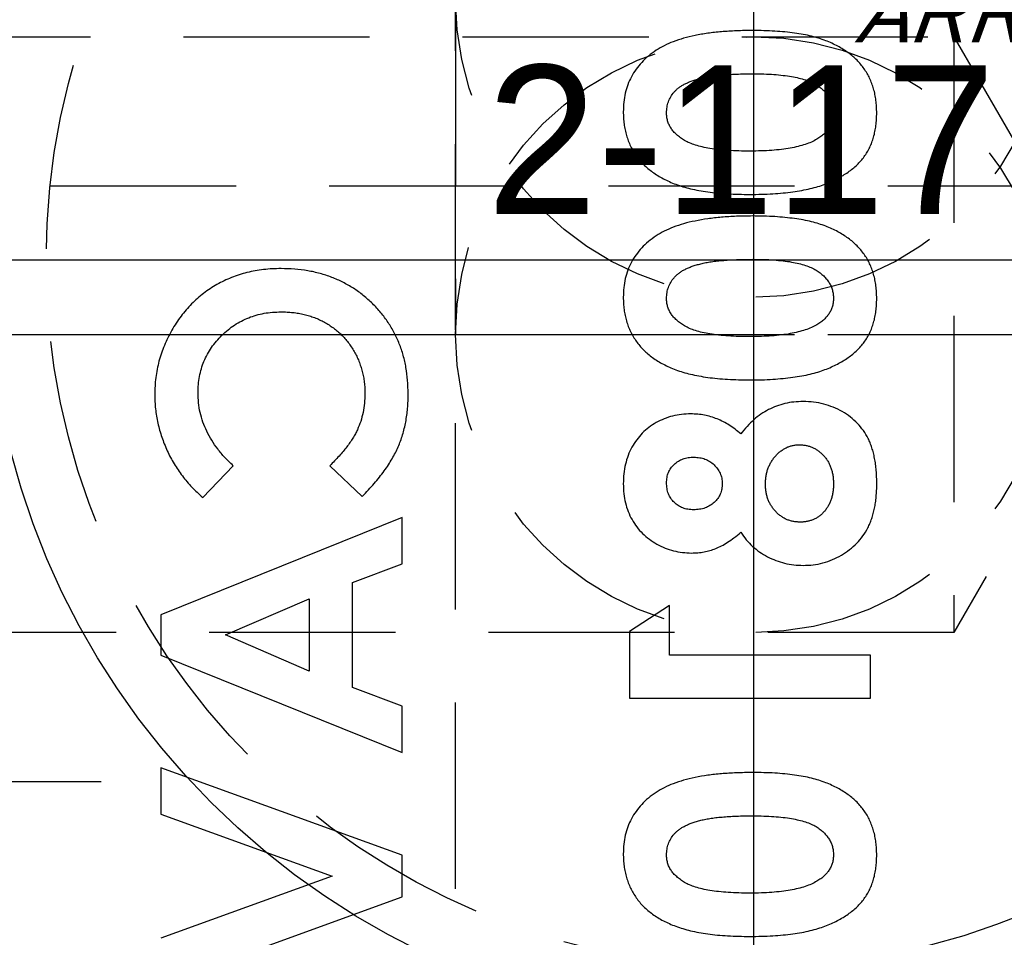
# Model space of a CAD drawing. Extents: x 2651 to 7771, y -1163 to 1075.
# Tile 132 of 256: x 4101 to 4114, y 311 to 323. Entities that reach past the tile are written whole.
import ezdxf

# ---------------------------------------------------------------- set-up
doc = ezdxf.new("R2010")
doc.units = 0
doc.header["$LTSCALE"] = 10
for name, pattern in [('CENTER', [2, 1.25, -0.25, 0.25, -0.25]), ('CNSCEN', [17, 15, -1, 0, -1]), ('CNSHID', [4, 3, -1]), ('HIDDEN', [0.375, 0.25, -0.125])]:
    doc.linetypes.add(name, pattern=pattern)
doc.layers.get('0').update_dxf_attribs({"linetype": 'CONTINUOUS'})
doc.layers.get('Defpoints').update_dxf_attribs({"linetype": 'CONTINUOUS'})
for name, color, linetype in [('1', 7, 'CONTINUOUS'), ('9', 3, 'CONTINUOUS'), ('CEN', 1, 'CENTER'), ('COOL', 150, 'HIDDEN'), ('DIM', 3, 'CONTINUOUS'), ('PIN', 3, 'CONTINUOUS'), ('TEXT', 4, 'CONTINUOUS'), ('WL1-HL', 4, 'CNSHID'), ('WOR1-CL', 1, 'CNSCEN'), ('WOR1-DL', 7, 'CONTINUOUS')]:
    doc.layers.add(name, color=color, linetype=linetype)
doc.styles.add('china', font='txt')
doc.styles.get("Standard").update_dxf_attribs({"font": 'romans.shx'})
doc.dimstyles.new('MM& INCH5', dxfattribs={"dimtxt": 5, "dimasz": 2.5, "dimexe": 1, "dimexo": 0.5, "dimtad": 0, "dimrnd": 1.38778e-17, "dimzin": 9, "dimdsep": 46, "dimtxsty": 'Standard', "dimblk": 'CLOSED', "dimcen": 0, "dimclrd": 3, "dimclre": 3, "dimclrt": 3, "dimazin": 2, "dimtfac": 0.75, "dimtofl": 0, "dimtmove": 0, "dimatfit": 3, "dimfxl": 0, "dimtolj": 1, "dimarcsym": 0})
doc.dimstyles.new('T5', dxfattribs={"dimtxt": 5, "dimasz": 4, "dimexe": 1.5, "dimexo": 1, "dimgap": 1.5, "dimtad": 0, "dimrnd": 1.38778e-17, "dimzin": 9, "dimdsep": 46, "dimtxsty": 'Standard', "dimblk": 'CLOSED', "dimcen": 0, "dimclrd": 3, "dimclre": 3, "dimclrt": 3, "dimazin": 2, "dimtfac": 0.75, "dimtofl": 0, "dimtmove": 0, "dimatfit": 3, "dimfxl": 0, "dimtolj": 1, "dimarcsym": 0})

# ---------------------------------------------------------------- blocks, each defined once
blk = doc.blocks.new('DSD')
at = {"layer": '1', "color": 7, "linetype": 'Continuous'}
for p, q in [((477.228, 547.808), (477.636, 548.234)), ((478.936, 548.234), (479.37, 547.821)), ((479.905, 547.538), (476.666, 546.23)), ((479.905, 546.918), (479.905, 547.538)), ((479.241, 546.666), (479.905, 546.918)), ((479.241, 545.255), (479.241, 546.666)), ((477.535, 545.961), (478.659, 546.446)), ((478.659, 546.446), (478.659, 545.475)), ((483.499, 546.355), (482.959, 546.008)), ((483.499, 545.691), (483.499, 546.355)), ((476.666, 546.23), (476.666, 545.691)), ((478.659, 545.475), (477.535, 545.961)), ((482.959, 546.008), (482.959, 545.11)), ((476.666, 545.691), (479.905, 544.383)), ((486.198, 545.691), (483.499, 545.691)), ((486.198, 545.11), (486.198, 545.691)), ((479.905, 545.004), (479.241, 545.255)), ((479.905, 544.383), (479.905, 545.004)), ((482.959, 545.11), (486.198, 545.11)), ((476.666, 544.175), (476.666, 543.554)), ((479.905, 543.003), (476.666, 544.175)), ((476.666, 543.554), (478.967, 542.722)), ((479.905, 542.443), (479.905, 543.003)), ((478.967, 542.722), (476.666, 541.888)), ((476.666, 541.269), (479.905, 542.443))]:
    blk.add_line(p, q, dxfattribs=at)
for points, knots in [([(484.61, 554.078), (484.539, 554.077), (484.4, 554.076), (484.2, 554.062), (484.015, 554.043), (483.845, 554.013), (483.69, 553.977), (483.552, 553.931), (483.427, 553.878), (483.353, 553.833), (483.317, 553.812)], [0, 0, 0, 0, 0.161071, 0.310789, 0.449904, 0.578376, 0.696617, 0.805987, 0.906562, 1, 1, 1, 1]), ([(486.281, 552.97), (486.28, 552.999), (486.279, 553.056), (486.272, 553.139), (486.258, 553.219), (486.24, 553.295), (486.216, 553.368), (486.187, 553.437), (486.152, 553.503), (486.112, 553.565), (486.067, 553.624), (486.016, 553.679), (485.96, 553.732), (485.897, 553.78), (485.83, 553.826), (485.757, 553.868), (485.679, 553.907), (485.594, 553.943), (485.502, 553.975), (485.402, 554.003), (485.292, 554.026), (485.173, 554.044), (485.046, 554.059), (484.909, 554.07), (484.763, 554.077), (484.662, 554.077), (484.61, 554.078)], [0, 0, 0, 0, 0.038217, 0.074867, 0.110158, 0.144454, 0.17808, 0.211171, 0.243687, 0.275872, 0.308376, 0.341263, 0.37515, 0.409655, 0.445157, 0.482073, 0.520576, 0.560554, 0.603108, 0.648689, 0.697948, 0.750768, 0.807309, 0.867656, 0.931861, 1, 1, 1, 1]), ([(483.317, 553.812), (483.282, 553.787), (483.213, 553.737), (483.123, 553.651), (483.047, 553.559), (482.984, 553.458), (482.935, 553.351), (482.901, 553.236), (482.881, 553.114), (482.878, 553.03), (482.876, 552.987)], [0, 0, 0, 0, 0.132314, 0.2587, 0.380912, 0.500535, 0.620923, 0.742376, 0.868281, 1, 1, 1, 1]), ([(483.458, 552.973), (483.459, 552.998), (483.461, 553.048), (483.481, 553.121), (483.512, 553.189), (483.55, 553.241), (483.585, 553.28), (483.618, 553.307), (483.654, 553.333), (483.695, 553.356), (483.741, 553.378), (483.79, 553.399), (483.845, 553.417), (483.904, 553.434), (483.969, 553.449), (484.041, 553.461), (484.12, 553.473), (484.205, 553.481), (484.298, 553.488), (484.398, 553.493), (484.505, 553.495), (484.579, 553.496), (484.617, 553.496)], [0, 0, 0, 0, 0.053834, 0.105543, 0.158054, 0.211987, 0.240207, 0.269794, 0.301343, 0.334608, 0.370284, 0.408089, 0.448681, 0.492069, 0.538664, 0.590371, 0.646388, 0.707195, 0.772947, 0.843643, 0.919308, 1, 1, 1, 1]), ([(484.617, 553.496), (484.666, 553.496), (484.761, 553.495), (484.897, 553.489), (485.021, 553.477), (485.133, 553.462), (485.233, 553.441), (485.322, 553.417), (485.399, 553.387), (485.465, 553.353), (485.52, 553.315), (485.568, 553.274), (485.609, 553.231), (485.642, 553.185), (485.668, 553.136), (485.686, 553.084), (485.697, 553.029), (485.699, 552.992), (485.7, 552.973)], [0, 0, 0, 0, 0.110734, 0.212341, 0.305502, 0.389835, 0.46669, 0.535262, 0.596763, 0.651066, 0.701036, 0.74786, 0.791833, 0.834284, 0.875334, 0.916035, 0.957652, 1, 1, 1, 1]), ([(482.876, 552.987), (482.877, 552.959), (482.878, 552.904), (482.886, 552.822), (482.9, 552.744), (482.919, 552.668), (482.943, 552.595), (482.973, 552.525), (483.009, 552.459), (483.05, 552.395), (483.096, 552.335), (483.149, 552.278), (483.207, 552.224), (483.271, 552.175), (483.341, 552.129), (483.416, 552.086), (483.497, 552.047), (483.584, 552.011), (483.679, 551.979), (483.782, 551.952), (483.893, 551.929), (484.014, 551.91), (484.143, 551.895), (484.281, 551.885), (484.428, 551.878), (484.528, 551.877), (484.58, 551.877)], [0, 0, 0, 0, 0.036635, 0.072034, 0.106626, 0.140306, 0.173619, 0.206426, 0.239067, 0.271883, 0.30484, 0.338529, 0.372616, 0.407548, 0.443719, 0.481312, 0.520113, 0.560913, 0.604025, 0.650075, 0.699572, 0.752363, 0.808789, 0.868954, 0.932675, 1, 1, 1, 1]), ([(484.58, 552.458), (484.529, 552.459), (484.431, 552.459), (484.29, 552.467), (484.161, 552.477), (484.044, 552.492), (483.94, 552.512), (483.849, 552.537), (483.769, 552.565), (483.701, 552.599), (483.644, 552.637), (483.594, 552.677), (483.552, 552.72), (483.517, 552.765), (483.49, 552.813), (483.471, 552.864), (483.46, 552.918), (483.458, 552.954), (483.458, 552.973)], [0, 0, 0, 0, 0.112115, 0.215802, 0.310203, 0.395993, 0.47341, 0.542778, 0.604548, 0.659357, 0.708764, 0.755356, 0.798687, 0.840017, 0.880203, 0.919733, 0.959049, 1, 1, 1, 1]), ([(484.58, 551.877), (484.632, 551.877), (484.734, 551.878), (484.882, 551.885), (485.021, 551.896), (485.151, 551.91), (485.272, 551.93), (485.385, 551.953), (485.489, 551.98), (485.583, 552.013), (485.671, 552.049), (485.752, 552.088), (485.827, 552.13), (485.896, 552.174), (485.959, 552.222), (486.017, 552.273), (486.067, 552.327), (486.113, 552.384), (486.153, 552.444), (486.188, 552.507), (486.216, 552.576), (486.24, 552.647), (486.258, 552.723), (486.272, 552.802), (486.279, 552.885), (486.28, 552.941), (486.281, 552.97)], [0, 0, 0, 0, 0.068491, 0.133077, 0.193829, 0.251083, 0.304401, 0.354408, 0.401295, 0.444701, 0.485692, 0.524676, 0.562307, 0.597947, 0.632474, 0.665752, 0.697985, 0.729586, 0.760825, 0.792355, 0.824313, 0.857156, 0.890927, 0.92596, 0.962061, 1, 1, 1, 1]), ([(485.7, 552.973), (485.699, 552.955), (485.698, 552.919), (485.687, 552.867), (485.67, 552.818), (485.645, 552.772), (485.613, 552.728), (485.575, 552.688), (485.529, 552.651), (485.495, 552.629), (485.477, 552.618)], [0, 0, 0, 0, 0.124035, 0.242846, 0.360342, 0.479042, 0.599334, 0.725488, 0.858549, 1, 1, 1, 1]), ([(485.477, 552.618), (485.453, 552.605), (485.403, 552.577), (485.318, 552.546), (485.223, 552.519), (485.116, 552.496), (484.998, 552.48), (484.868, 552.467), (484.728, 552.46), (484.631, 552.459), (484.58, 552.458)], [0, 0, 0, 0, 0.088871, 0.186355, 0.294078, 0.412237, 0.541778, 0.682703, 0.835096, 1, 1, 1, 1]), ([(484.61, 551.587), (484.539, 551.586), (484.4, 551.585), (484.2, 551.571), (484.015, 551.551), (483.845, 551.522), (483.69, 551.486), (483.552, 551.44), (483.427, 551.387), (483.353, 551.342), (483.317, 551.321)], [0, 0, 0, 0, 0.161071, 0.310789, 0.449904, 0.578376, 0.696617, 0.805987, 0.906562, 1, 1, 1, 1]), ([(486.281, 550.479), (486.28, 550.508), (486.279, 550.565), (486.272, 550.648), (486.258, 550.728), (486.24, 550.804), (486.216, 550.877), (486.187, 550.946), (486.152, 551.012), (486.112, 551.074), (486.067, 551.133), (486.016, 551.188), (485.96, 551.241), (485.897, 551.289), (485.83, 551.335), (485.757, 551.377), (485.679, 551.416), (485.594, 551.452), (485.502, 551.484), (485.402, 551.512), (485.292, 551.535), (485.173, 551.553), (485.046, 551.568), (484.909, 551.579), (484.763, 551.586), (484.662, 551.586), (484.61, 551.587)], [0, 0, 0, 0, 0.038217, 0.074867, 0.110158, 0.144454, 0.17808, 0.211171, 0.243687, 0.275872, 0.308376, 0.341263, 0.37515, 0.409655, 0.445157, 0.482073, 0.520576, 0.560554, 0.603108, 0.648689, 0.697948, 0.750768, 0.807309, 0.867656, 0.931861, 1, 1, 1, 1]), ([(483.317, 551.321), (483.282, 551.295), (483.213, 551.246), (483.123, 551.16), (483.047, 551.068), (482.984, 550.967), (482.935, 550.86), (482.901, 550.745), (482.881, 550.623), (482.878, 550.539), (482.876, 550.496)], [0, 0, 0, 0, 0.132314, 0.2587, 0.380912, 0.500535, 0.620923, 0.742376, 0.868281, 1, 1, 1, 1]), ([(483.458, 550.482), (483.459, 550.507), (483.461, 550.557), (483.481, 550.629), (483.512, 550.698), (483.55, 550.75), (483.585, 550.788), (483.618, 550.815), (483.654, 550.842), (483.695, 550.865), (483.741, 550.887), (483.79, 550.908), (483.845, 550.925), (483.904, 550.943), (483.969, 550.958), (484.041, 550.97), (484.12, 550.982), (484.205, 550.989), (484.298, 550.997), (484.398, 551.002), (484.505, 551.004), (484.579, 551.005), (484.617, 551.005)], [0, 0, 0, 0, 0.053834, 0.105543, 0.158054, 0.211987, 0.240207, 0.269794, 0.301343, 0.334608, 0.370284, 0.408089, 0.448681, 0.492069, 0.538664, 0.590371, 0.646388, 0.707195, 0.772947, 0.843643, 0.919308, 1, 1, 1, 1]), ([(484.617, 551.005), (484.666, 551.005), (484.761, 551.004), (484.897, 550.998), (485.021, 550.986), (485.133, 550.971), (485.233, 550.95), (485.322, 550.926), (485.399, 550.896), (485.465, 550.862), (485.52, 550.824), (485.568, 550.783), (485.609, 550.74), (485.642, 550.694), (485.668, 550.645), (485.686, 550.593), (485.697, 550.538), (485.699, 550.501), (485.7, 550.482)], [0, 0, 0, 0, 0.110734, 0.212341, 0.305502, 0.389835, 0.46669, 0.535262, 0.596763, 0.651066, 0.701036, 0.74786, 0.791833, 0.834284, 0.875334, 0.916035, 0.957652, 1, 1, 1, 1]), ([(478.281, 550.881), (478.241, 550.88), (478.162, 550.879), (478.046, 550.868), (477.932, 550.852), (477.823, 550.828), (477.716, 550.798), (477.614, 550.761), (477.514, 550.717), (477.418, 550.668), (477.326, 550.611), (477.239, 550.549), (477.156, 550.481), (477.078, 550.406), (477.004, 550.326), (476.936, 550.241), (476.871, 550.149), (476.812, 550.053), (476.759, 549.952), (476.711, 549.849), (476.672, 549.744), (476.639, 549.637), (476.615, 549.528), (476.596, 549.417), (476.586, 549.304), (476.584, 549.228), (476.583, 549.19)], [0, 0, 0, 0, 0.044663, 0.088512, 0.130926, 0.172904, 0.214, 0.254985, 0.295291, 0.335772, 0.376181, 0.416178, 0.45635, 0.496512, 0.537041, 0.578119, 0.619725, 0.662422, 0.705299, 0.74743, 0.789433, 0.831267, 0.872825, 0.91487, 0.957027, 1, 1, 1, 1]), ([(479.988, 549.199), (479.986, 549.26), (479.983, 549.378), (479.961, 549.551), (479.924, 549.715), (479.871, 549.872), (479.803, 550.02), (479.72, 550.159), (479.622, 550.29), (479.51, 550.412), (479.387, 550.522), (479.254, 550.619), (479.112, 550.699), (478.962, 550.766), (478.803, 550.818), (478.637, 550.854), (478.461, 550.877), (478.342, 550.879), (478.281, 550.881)], [0, 0, 0, 0, 0.067376, 0.131837, 0.194461, 0.255346, 0.315588, 0.375627, 0.436138, 0.497779, 0.55947, 0.620278, 0.680788, 0.741492, 0.803215, 0.866493, 0.93191, 1, 1, 1, 1]), ([(482.876, 550.496), (482.877, 550.468), (482.878, 550.413), (482.886, 550.331), (482.9, 550.253), (482.919, 550.177), (482.943, 550.104), (482.973, 550.034), (483.009, 549.968), (483.05, 549.904), (483.096, 549.843), (483.149, 549.787), (483.207, 549.733), (483.271, 549.684), (483.341, 549.638), (483.416, 549.595), (483.497, 549.556), (483.584, 549.52), (483.679, 549.488), (483.782, 549.461), (483.893, 549.438), (484.014, 549.418), (484.143, 549.404), (484.281, 549.394), (484.428, 549.387), (484.528, 549.386), (484.58, 549.386)], [0, 0, 0, 0, 0.036635, 0.072034, 0.106626, 0.140306, 0.173619, 0.206426, 0.239067, 0.271883, 0.30484, 0.338529, 0.372616, 0.407548, 0.443719, 0.481312, 0.520113, 0.560913, 0.604025, 0.650075, 0.699572, 0.752363, 0.808789, 0.868954, 0.932675, 1, 1, 1, 1]), ([(484.58, 549.967), (484.529, 549.967), (484.431, 549.968), (484.29, 549.975), (484.161, 549.986), (484.044, 550.001), (483.94, 550.021), (483.849, 550.045), (483.769, 550.074), (483.701, 550.108), (483.644, 550.146), (483.594, 550.186), (483.552, 550.229), (483.517, 550.274), (483.49, 550.322), (483.471, 550.373), (483.46, 550.426), (483.458, 550.463), (483.458, 550.482)], [0, 0, 0, 0, 0.112115, 0.215802, 0.310203, 0.395993, 0.47341, 0.542778, 0.604548, 0.659357, 0.708764, 0.755356, 0.798687, 0.840017, 0.880203, 0.919733, 0.959049, 1, 1, 1, 1]), ([(484.58, 549.386), (484.632, 549.386), (484.734, 549.387), (484.882, 549.393), (485.021, 549.405), (485.151, 549.419), (485.272, 549.439), (485.385, 549.462), (485.489, 549.489), (485.583, 549.522), (485.671, 549.558), (485.752, 549.597), (485.827, 549.639), (485.896, 549.683), (485.959, 549.731), (486.017, 549.782), (486.067, 549.836), (486.113, 549.892), (486.153, 549.953), (486.188, 550.016), (486.216, 550.084), (486.24, 550.156), (486.258, 550.231), (486.272, 550.31), (486.279, 550.394), (486.28, 550.45), (486.281, 550.479)], [0, 0, 0, 0, 0.068491, 0.133077, 0.193829, 0.251083, 0.304401, 0.354408, 0.401295, 0.444701, 0.485692, 0.524676, 0.562307, 0.597947, 0.632474, 0.665752, 0.697985, 0.729586, 0.760825, 0.792355, 0.824313, 0.857156, 0.890927, 0.92596, 0.962061, 1, 1, 1, 1]), ([(485.7, 550.482), (485.699, 550.463), (485.698, 550.428), (485.687, 550.376), (485.67, 550.327), (485.645, 550.28), (485.613, 550.237), (485.575, 550.197), (485.529, 550.16), (485.495, 550.138), (485.477, 550.127)], [0, 0, 0, 0, 0.124035, 0.242846, 0.360342, 0.479042, 0.599334, 0.725488, 0.858549, 1, 1, 1, 1]), ([(477.165, 549.213), (477.166, 549.25), (477.168, 549.324), (477.183, 549.433), (477.208, 549.536), (477.243, 549.636), (477.289, 549.731), (477.345, 549.821), (477.41, 549.907), (477.485, 549.987), (477.567, 550.06), (477.655, 550.124), (477.748, 550.178), (477.845, 550.223), (477.947, 550.257), (478.053, 550.282), (478.165, 550.296), (478.241, 550.298), (478.279, 550.299)], [0, 0, 0, 0, 0.064715, 0.127707, 0.188882, 0.249158, 0.309661, 0.370225, 0.432332, 0.495782, 0.559304, 0.621861, 0.683322, 0.744523, 0.806088, 0.868994, 0.933419, 1, 1, 1, 1]), ([(478.279, 550.299), (478.306, 550.299), (478.36, 550.298), (478.438, 550.292), (478.515, 550.281), (478.589, 550.265), (478.661, 550.246), (478.73, 550.223), (478.798, 550.194), (478.863, 550.162), (478.924, 550.124), (478.983, 550.084), (479.038, 550.041), (479.09, 549.993), (479.138, 549.942), (479.183, 549.887), (479.224, 549.829), (479.263, 549.767), (479.296, 549.703), (479.327, 549.637), (479.351, 549.568), (479.371, 549.498), (479.388, 549.427), (479.398, 549.353), (479.406, 549.278), (479.406, 549.227), (479.407, 549.202)], [0, 0, 0, 0, 0.045986, 0.090639, 0.134485, 0.177331, 0.219265, 0.260785, 0.302317, 0.343436, 0.384181, 0.424376, 0.464181, 0.504012, 0.543822, 0.583802, 0.624419, 0.665548, 0.706675, 0.747827, 0.788895, 0.830219, 0.871707, 0.913734, 0.956588, 1, 1, 1, 1]), ([(485.477, 550.127), (485.453, 550.114), (485.403, 550.086), (485.318, 550.055), (485.223, 550.028), (485.116, 550.005), (484.998, 549.989), (484.868, 549.975), (484.728, 549.969), (484.631, 549.968), (484.58, 549.967)], [0, 0, 0, 0, 0.088871, 0.186355, 0.294078, 0.412237, 0.541778, 0.682703, 0.835096, 1, 1, 1, 1]), ([(476.583, 549.19), (476.584, 549.157), (476.585, 549.092), (476.593, 548.996), (476.606, 548.9), (476.625, 548.805), (476.648, 548.71), (476.678, 548.617), (476.711, 548.525), (476.751, 548.434), (476.794, 548.345), (476.844, 548.259), (476.896, 548.175), (476.954, 548.096), (477.016, 548.019), (477.082, 547.945), (477.153, 547.875), (477.203, 547.831), (477.228, 547.808)], [0, 0, 0, 0, 0.062276, 0.123904, 0.185067, 0.24684, 0.308435, 0.370241, 0.432587, 0.495925, 0.559351, 0.621943, 0.684393, 0.746986, 0.809441, 0.872508, 0.935769, 1, 1, 1, 1]), ([(477.636, 548.234), (477.598, 548.271), (477.525, 548.341), (477.429, 548.455), (477.348, 548.573), (477.28, 548.694), (477.229, 548.819), (477.191, 548.947), (477.169, 549.079), (477.166, 549.168), (477.165, 549.213)], [0, 0, 0, 0, 0.139406, 0.272304, 0.399525, 0.522811, 0.642663, 0.761023, 0.879801, 1, 1, 1, 1]), ([(479.407, 549.202), (479.405, 549.158), (479.403, 549.073), (479.384, 548.948), (479.352, 548.829), (479.315, 548.734), (479.278, 548.66), (479.244, 548.603), (479.205, 548.544), (479.162, 548.485), (479.113, 548.424), (479.058, 548.362), (478.999, 548.298), (478.957, 548.256), (478.936, 548.234)], [0, 0, 0, 0, 0.117048, 0.22997, 0.340704, 0.449355, 0.505557, 0.565303, 0.628205, 0.694729, 0.765019, 0.83958, 0.91775, 1, 1, 1, 1]), ([(479.37, 547.821), (479.398, 547.85), (479.453, 547.907), (479.53, 547.993), (479.6, 548.078), (479.665, 548.161), (479.722, 548.244), (479.772, 548.325), (479.816, 548.405), (479.854, 548.485), (479.886, 548.565), (479.913, 548.648), (479.936, 548.733), (479.955, 548.821), (479.97, 548.911), (479.98, 549.005), (479.987, 549.101), (479.988, 549.166), (479.988, 549.199)], [0, 0, 0, 0, 0.077783, 0.151816, 0.22254, 0.290278, 0.354641, 0.415798, 0.474709, 0.530426, 0.58558, 0.640906, 0.697901, 0.75542, 0.814521, 0.874462, 0.93667, 1, 1, 1, 1]), ([(485.291, 549.095), (485.249, 549.094), (485.168, 549.091), (485.048, 549.071), (484.934, 549.036), (484.826, 548.988), (484.723, 548.927), (484.627, 548.851), (484.536, 548.762), (484.482, 548.695), (484.454, 548.66)], [0, 0, 0, 0, 0.127276, 0.250113, 0.370492, 0.489901, 0.611006, 0.735976, 0.864676, 1, 1, 1, 1]), ([(486.281, 547.987), (486.281, 548.018), (486.28, 548.079), (486.275, 548.168), (486.266, 548.252), (486.253, 548.331), (486.237, 548.405), (486.217, 548.474), (486.194, 548.538), (486.159, 548.617), (486.104, 548.706), (486.023, 548.804), (485.927, 548.889), (485.819, 548.963), (485.698, 549.021), (485.569, 549.065), (485.432, 549.091), (485.339, 549.094), (485.291, 549.095)], [0, 0, 0, 0, 0.055435, 0.108254, 0.158196, 0.205337, 0.250257, 0.292763, 0.333308, 0.371723, 0.445982, 0.520049, 0.595546, 0.673687, 0.753384, 0.833349, 0.915178, 1, 1, 1, 1]), ([(483.784, 548.929), (483.742, 548.928), (483.66, 548.925), (483.54, 548.903), (483.426, 548.865), (483.318, 548.814), (483.219, 548.75), (483.13, 548.673), (483.055, 548.582), (482.99, 548.482), (482.939, 548.372), (482.903, 548.252), (482.88, 548.124), (482.878, 548.036), (482.876, 547.991)], [0, 0, 0, 0, 0.085205, 0.168105, 0.249227, 0.330676, 0.411657, 0.491096, 0.570629, 0.651741, 0.734794, 0.819583, 0.907717, 1, 1, 1, 1]), ([(484.454, 548.66), (484.429, 548.681), (484.381, 548.724), (484.302, 548.778), (484.222, 548.824), (484.139, 548.863), (484.053, 548.892), (483.966, 548.914), (483.876, 548.926), (483.815, 548.928), (483.784, 548.929)], [0, 0, 0, 0, 0.132691, 0.261229, 0.386616, 0.5095, 0.631048, 0.753001, 0.875241, 1, 1, 1, 1]), ([(484.786, 547.986), (484.787, 548.004), (484.787, 548.04), (484.794, 548.093), (484.804, 548.143), (484.818, 548.192), (484.838, 548.238), (484.861, 548.282), (484.888, 548.323), (484.919, 548.362), (484.953, 548.397), (484.989, 548.429), (485.027, 548.455), (485.066, 548.476), (485.106, 548.494), (485.149, 548.505), (485.193, 548.513), (485.223, 548.514), (485.238, 548.514)], [0, 0, 0, 0, 0.070599, 0.139149, 0.206028, 0.270871, 0.334512, 0.399137, 0.463434, 0.527972, 0.592126, 0.65344, 0.712618, 0.770133, 0.826602, 0.883252, 0.941109, 1, 1, 1, 1]), ([(485.238, 548.514), (485.254, 548.514), (485.286, 548.513), (485.331, 548.506), (485.376, 548.495), (485.418, 548.479), (485.458, 548.459), (485.496, 548.434), (485.533, 548.405), (485.567, 548.371), (485.598, 548.334), (485.625, 548.293), (485.649, 548.25), (485.666, 548.204), (485.682, 548.155), (485.692, 548.104), (485.699, 548.049), (485.699, 548.012), (485.7, 547.993)], [0, 0, 0, 0, 0.060864, 0.120715, 0.178298, 0.236019, 0.29302, 0.351482, 0.411328, 0.473181, 0.535898, 0.598282, 0.66091, 0.724489, 0.789043, 0.857007, 0.926649, 1, 1, 1, 1]), ([(483.458, 548.005), (483.459, 548.029), (483.461, 548.075), (483.481, 548.142), (483.514, 548.201), (483.56, 548.253), (483.615, 548.295), (483.679, 548.327), (483.75, 548.345), (483.8, 548.347), (483.825, 548.348)], [0, 0, 0, 0, 0.127262, 0.247553, 0.366178, 0.488656, 0.611945, 0.735099, 0.863648, 1, 1, 1, 1]), ([(483.825, 548.348), (483.851, 548.347), (483.902, 548.344), (483.974, 548.325), (484.04, 548.293), (484.097, 548.248), (484.144, 548.194), (484.18, 548.133), (484.201, 548.065), (484.204, 548.018), (484.205, 547.994)], [0, 0, 0, 0, 0.133898, 0.261449, 0.385304, 0.511572, 0.636353, 0.7554, 0.874932, 1, 1, 1, 1]), ([(482.876, 547.991), (482.878, 547.946), (482.88, 547.86), (482.903, 547.734), (482.939, 547.617), (482.992, 547.508), (483.057, 547.409), (483.135, 547.321), (483.226, 547.244), (483.328, 547.179), (483.437, 547.126), (483.552, 547.088), (483.671, 547.066), (483.752, 547.063), (483.793, 547.061)], [0, 0, 0, 0, 0.091221, 0.177862, 0.261335, 0.343215, 0.424061, 0.504025, 0.585043, 0.667993, 0.751668, 0.833587, 0.916294, 1, 1, 1, 1]), ([(483.821, 547.642), (483.795, 547.643), (483.746, 547.646), (483.675, 547.664), (483.612, 547.697), (483.557, 547.74), (483.513, 547.795), (483.48, 547.858), (483.461, 547.929), (483.459, 547.979), (483.458, 548.005)], [0, 0, 0, 0, 0.133239, 0.257679, 0.377945, 0.498835, 0.619558, 0.739824, 0.86564, 1, 1, 1, 1]), ([(484.205, 547.994), (484.204, 547.969), (484.202, 547.921), (484.181, 547.853), (484.147, 547.792), (484.1, 547.739), (484.042, 547.696), (483.975, 547.664), (483.9, 547.646), (483.848, 547.643), (483.821, 547.642)], [0, 0, 0, 0, 0.1261, 0.245667, 0.362596, 0.483064, 0.606895, 0.731199, 0.860607, 1, 1, 1, 1]), ([(485.251, 547.476), (485.235, 547.477), (485.203, 547.478), (485.157, 547.484), (485.112, 547.496), (485.069, 547.512), (485.028, 547.532), (484.99, 547.558), (484.953, 547.587), (484.919, 547.622), (484.888, 547.659), (484.861, 547.699), (484.837, 547.741), (484.818, 547.786), (484.804, 547.833), (484.794, 547.882), (484.787, 547.933), (484.787, 547.968), (484.786, 547.986)], [0, 0, 0, 0, 0.063232, 0.123596, 0.183631, 0.241965, 0.301454, 0.360997, 0.421479, 0.484582, 0.547964, 0.610316, 0.672871, 0.735109, 0.798492, 0.863878, 0.930919, 1, 1, 1, 1]), ([(485.7, 547.993), (485.699, 547.974), (485.699, 547.936), (485.693, 547.881), (485.683, 547.83), (485.669, 547.781), (485.652, 547.735), (485.63, 547.692), (485.604, 547.652), (485.575, 547.616), (485.543, 547.583), (485.508, 547.554), (485.471, 547.53), (485.431, 547.51), (485.389, 547.495), (485.345, 547.484), (485.299, 547.477), (485.267, 547.476), (485.251, 547.476)], [0, 0, 0, 0, 0.075044, 0.146237, 0.214829, 0.280463, 0.343689, 0.406255, 0.467269, 0.527809, 0.587997, 0.646697, 0.703965, 0.760495, 0.818097, 0.877165, 0.937588, 1, 1, 1, 1]), ([(485.291, 546.895), (485.337, 546.896), (485.427, 546.899), (485.559, 546.926), (485.687, 546.97), (485.807, 547.029), (485.917, 547.103), (486.015, 547.189), (486.098, 547.288), (486.153, 547.38), (486.191, 547.46), (486.214, 547.523), (486.235, 547.591), (486.252, 547.662), (486.265, 547.738), (486.274, 547.818), (486.28, 547.901), (486.281, 547.958), (486.281, 547.987)], [0, 0, 0, 0, 0.082105, 0.162845, 0.24281, 0.324136, 0.404552, 0.481939, 0.558683, 0.635915, 0.675544, 0.716421, 0.758883, 0.802991, 0.848925, 0.897233, 0.947306, 1, 1, 1, 1]), ([(483.793, 547.061), (483.822, 547.062), (483.878, 547.063), (483.962, 547.074), (484.041, 547.093), (484.12, 547.12), (484.199, 547.156), (484.28, 547.206), (484.367, 547.266), (484.424, 547.314), (484.454, 547.339)], [0, 0, 0, 0, 0.117593, 0.230768, 0.342388, 0.452438, 0.56823, 0.697745, 0.841089, 1, 1, 1, 1]), ([(484.454, 547.339), (484.478, 547.305), (484.526, 547.237), (484.612, 547.149), (484.708, 547.072), (484.814, 547.009), (484.926, 546.958), (485.044, 546.922), (485.166, 546.899), (485.249, 546.896), (485.291, 546.895)], [0, 0, 0, 0, 0.126717, 0.250825, 0.374307, 0.498747, 0.623473, 0.74737, 0.87229, 1, 1, 1, 1]), ([(484.61, 544.113), (484.539, 544.112), (484.4, 544.111), (484.2, 544.098), (484.015, 544.078), (483.845, 544.049), (483.69, 544.013), (483.552, 543.966), (483.427, 543.914), (483.353, 543.869), (483.317, 543.847)], [0, 0, 0, 0, 0.161071, 0.310789, 0.449904, 0.578376, 0.696617, 0.805987, 0.906562, 1, 1, 1, 1]), ([(486.281, 543.006), (486.28, 543.035), (486.279, 543.091), (486.272, 543.175), (486.258, 543.254), (486.24, 543.331), (486.216, 543.403), (486.187, 543.473), (486.152, 543.539), (486.112, 543.601), (486.067, 543.659), (486.016, 543.715), (485.96, 543.767), (485.897, 543.816), (485.83, 543.861), (485.757, 543.904), (485.679, 543.942), (485.594, 543.979), (485.502, 544.01), (485.402, 544.038), (485.292, 544.061), (485.173, 544.08), (485.046, 544.095), (484.909, 544.106), (484.763, 544.112), (484.662, 544.113), (484.61, 544.113)], [0, 0, 0, 0, 0.038217, 0.074867, 0.110158, 0.144454, 0.17808, 0.211171, 0.243687, 0.275872, 0.308376, 0.341263, 0.37515, 0.409655, 0.445157, 0.482073, 0.520576, 0.560554, 0.603108, 0.648689, 0.697948, 0.750768, 0.807309, 0.867656, 0.931861, 1, 1, 1, 1]), ([(483.317, 543.847), (483.282, 543.822), (483.213, 543.773), (483.123, 543.687), (483.047, 543.594), (482.984, 543.494), (482.935, 543.386), (482.901, 543.271), (482.881, 543.149), (482.878, 543.065), (482.876, 543.023)], [0, 0, 0, 0, 0.132314, 0.2587, 0.380912, 0.500535, 0.620923, 0.742376, 0.868281, 1, 1, 1, 1]), ([(483.458, 543.008), (483.459, 543.034), (483.461, 543.084), (483.481, 543.156), (483.512, 543.224), (483.55, 543.276), (483.585, 543.315), (483.618, 543.342), (483.654, 543.368), (483.695, 543.391), (483.741, 543.413), (483.79, 543.434), (483.845, 543.452), (483.904, 543.469), (483.969, 543.484), (484.041, 543.497), (484.12, 543.508), (484.205, 543.516), (484.298, 543.523), (484.398, 543.529), (484.505, 543.531), (484.579, 543.531), (484.617, 543.532)], [0, 0, 0, 0, 0.053834, 0.105543, 0.158054, 0.211987, 0.240207, 0.269794, 0.301343, 0.334608, 0.370284, 0.408089, 0.448681, 0.492069, 0.538664, 0.590371, 0.646388, 0.707195, 0.772947, 0.843643, 0.919308, 1, 1, 1, 1]), ([(484.617, 543.532), (484.666, 543.531), (484.761, 543.53), (484.897, 543.524), (485.021, 543.512), (485.133, 543.497), (485.233, 543.476), (485.322, 543.452), (485.399, 543.423), (485.465, 543.389), (485.52, 543.351), (485.568, 543.31), (485.609, 543.267), (485.642, 543.22), (485.668, 543.171), (485.686, 543.119), (485.697, 543.065), (485.699, 543.027), (485.7, 543.008)], [0, 0, 0, 0, 0.110734, 0.212341, 0.305502, 0.389835, 0.46669, 0.535262, 0.596763, 0.651066, 0.701036, 0.74786, 0.791833, 0.834284, 0.875334, 0.916035, 0.957652, 1, 1, 1, 1]), ([(482.876, 543.023), (482.877, 542.994), (482.878, 542.939), (482.886, 542.858), (482.9, 542.779), (482.919, 542.703), (482.943, 542.631), (482.973, 542.561), (483.009, 542.495), (483.05, 542.431), (483.096, 542.37), (483.149, 542.313), (483.207, 542.26), (483.271, 542.21), (483.341, 542.164), (483.416, 542.121), (483.497, 542.082), (483.584, 542.047), (483.679, 542.015), (483.782, 541.988), (483.893, 541.964), (484.014, 541.945), (484.143, 541.93), (484.281, 541.92), (484.428, 541.913), (484.528, 541.913), (484.58, 541.913)], [0, 0, 0, 0, 0.036635, 0.072034, 0.106626, 0.140306, 0.173619, 0.206426, 0.239067, 0.271883, 0.30484, 0.338529, 0.372616, 0.407548, 0.443719, 0.481312, 0.520113, 0.560913, 0.604025, 0.650075, 0.699572, 0.752363, 0.808789, 0.868954, 0.932675, 1, 1, 1, 1]), ([(484.58, 542.494), (484.529, 542.494), (484.431, 542.494), (484.29, 542.502), (484.161, 542.512), (484.044, 542.528), (483.94, 542.548), (483.849, 542.572), (483.769, 542.601), (483.701, 542.635), (483.644, 542.673), (483.594, 542.713), (483.552, 542.755), (483.517, 542.8), (483.49, 542.848), (483.471, 542.899), (483.46, 542.953), (483.458, 542.99), (483.458, 543.008)], [0, 0, 0, 0, 0.112115, 0.215802, 0.310203, 0.395993, 0.47341, 0.542778, 0.604548, 0.659357, 0.708764, 0.755356, 0.798687, 0.840017, 0.880203, 0.919733, 0.959049, 1, 1, 1, 1]), ([(484.58, 541.913), (484.632, 541.913), (484.734, 541.913), (484.882, 541.92), (485.021, 541.931), (485.151, 541.945), (485.272, 541.965), (485.385, 541.988), (485.489, 542.016), (485.583, 542.049), (485.671, 542.084), (485.752, 542.123), (485.827, 542.165), (485.896, 542.209), (485.959, 542.258), (486.017, 542.308), (486.067, 542.363), (486.113, 542.419), (486.153, 542.479), (486.188, 542.543), (486.216, 542.611), (486.24, 542.682), (486.258, 542.758), (486.272, 542.837), (486.279, 542.92), (486.28, 542.977), (486.281, 543.006)], [0, 0, 0, 0, 0.068491, 0.133077, 0.193829, 0.251083, 0.304401, 0.354408, 0.401295, 0.444701, 0.485692, 0.524676, 0.562307, 0.597947, 0.632474, 0.665752, 0.697985, 0.729586, 0.760825, 0.792355, 0.824313, 0.857156, 0.890927, 0.92596, 0.962061, 1, 1, 1, 1]), ([(485.7, 543.008), (485.699, 542.99), (485.698, 542.954), (485.687, 542.902), (485.67, 542.853), (485.645, 542.807), (485.613, 542.764), (485.575, 542.723), (485.529, 542.686), (485.495, 542.665), (485.477, 542.653)], [0, 0, 0, 0, 0.124035, 0.242846, 0.360342, 0.479042, 0.599334, 0.725488, 0.858549, 1, 1, 1, 1]), ([(485.477, 542.653), (485.453, 542.64), (485.403, 542.613), (485.318, 542.581), (485.223, 542.554), (485.116, 542.531), (484.998, 542.516), (484.868, 542.502), (484.728, 542.495), (484.631, 542.494), (484.58, 542.494)], [0, 0, 0, 0, 0.088871, 0.186355, 0.294078, 0.412237, 0.541778, 0.682703, 0.835096, 1, 1, 1, 1])]:
    blk.add_open_spline(points, degree=3, knots=knots, dxfattribs=at)
blk = doc.blocks.new('A$C3FB17615')
at = {"layer": 'CEN'}
blk.add_line((-15.24, 0), (15.24, 0), dxfattribs=at)
blk = doc.blocks.new('*D142')
at = {"layer": 'Defpoints', "color": 0}
for p in [(4171.684, 387.642), (3870.047, 319.642), (3896.684, 319.642)]:
    blk.add_point(p, dxfattribs=at)
at = {"layer": 'DIM', "color": 3, "lineweight": -2}
blk.add_line((3896.184, 319.642), (3870.047, 319.642), dxfattribs=at)
at = {"layer": 'DIM', "color": 3, "insert": (3849.184, 319.642), "char_height": 5, "attachment_point": 5}
blk.add_mtext('\\A1;68 [2.677]', dxfattribs=at)
blk = doc.blocks.new('_Closed')
at = {"color": 0, "linetype": 'ByBlock', "lineweight": -2}
for p, q in [((-1, 0.1667), (0, 0)), ((-1, 0.1667), (-1, -0.1667)), ((0, 0), (-1, -0.1667)), ((0, 0), (-1, 0))]:
    blk.add_line(p, q, dxfattribs=at)
blk = doc.blocks.new('*D143')
at = {"layer": 'Defpoints', "color": 0}
for p in [(4171.684, 387.642), (3870.047, 255.642), (3896.684, 255.642)]:
    blk.add_point(p, dxfattribs=at)
at = {"layer": 'DIM', "color": 3, "lineweight": -2}
blk.add_line((3896.184, 255.642), (3870.047, 255.642), dxfattribs=at)
at = {"layer": 'DIM', "color": 3, "insert": (3847.041, 255.642), "char_height": 5, "attachment_point": 5}
blk.add_mtext('\\A1;132 [5.197]', dxfattribs=at)
blk = doc.blocks.new('*D144')
at = {"layer": 'Defpoints', "color": 0}
for p in [(4171.684, 387.642), (3870.047, 263.642), (3962.156, 262.642)]:
    blk.add_point(p, dxfattribs=at)
at = {"layer": 'DIM', "color": 3, "lineweight": -2}
for p, q in [((3875.047, 263.642), (3870.047, 263.642)), ((3880.047, 262.642), (3875.047, 263.642)), ((3961.656, 262.642), (3880.047, 262.642))]:
    blk.add_line(p, q, dxfattribs=at)
at = {"layer": 'DIM', "color": 3, "insert": (3847.041, 263.642), "char_height": 5, "attachment_point": 5}
blk.add_mtext('\\A1;125 [4.921]', dxfattribs=at)
blk = doc.blocks.new('*D145')
at = {"layer": 'Defpoints', "color": 0}
for p in [(4171.684, 387.642), (3870.047, 212.642), (3896.684, 212.642)]:
    blk.add_point(p, dxfattribs=at)
at = {"layer": 'DIM', "color": 3, "lineweight": -2}
blk.add_line((3896.184, 212.642), (3870.047, 212.642), dxfattribs=at)
at = {"layer": 'DIM', "color": 3, "insert": (3849.422, 212.642), "char_height": 5, "attachment_point": 5}
blk.add_mtext('\\A1;175 [6.89]', dxfattribs=at)
blk = doc.blocks.new('*D146')
at = {"layer": 'Defpoints', "color": 0}
for p in [(4171.684, 387.642), (3870.047, 182.642), (3896.684, 182.642)]:
    blk.add_point(p, dxfattribs=at)
at = {"layer": 'DIM', "color": 3, "lineweight": -2}
blk.add_line((3896.184, 182.642), (3870.047, 182.642), dxfattribs=at)
at = {"layer": 'DIM', "color": 3, "insert": (3846.684, 182.642), "char_height": 5, "attachment_point": 5}
blk.add_mtext('\\A1;205 [8.071]', dxfattribs=at)
blk = doc.blocks.new('*D147')
at = {"layer": 'Defpoints', "color": 0}
for p in [(4171.684, 387.642), (3870.047, 162.642), (3896.684, 162.642)]:
    blk.add_point(p, dxfattribs=at)
at = {"layer": 'DIM', "color": 3, "lineweight": -2}
blk.add_line((3896.184, 162.642), (3870.047, 162.642), dxfattribs=at)
at = {"layer": 'DIM', "color": 3, "insert": (3846.684, 162.642), "char_height": 5, "attachment_point": 5}
blk.add_mtext('\\A1;225 [8.858]', dxfattribs=at)
blk = doc.blocks.new('*D148')
at = {"layer": 'Defpoints', "color": 0}
for p in [(4171.684, 387.642), (3870.047, 119.642), (3896.684, 119.642)]:
    blk.add_point(p, dxfattribs=at)
at = {"layer": 'DIM', "color": 3, "lineweight": -2}
blk.add_line((3896.184, 119.642), (3870.047, 119.642), dxfattribs=at)
at = {"layer": 'DIM', "color": 3, "insert": (3844.303, 119.642), "char_height": 5, "attachment_point": 5}
blk.add_mtext('\\A1;268 [10.551]', dxfattribs=at)
blk = doc.blocks.new('*D149')
at = {"layer": 'Defpoints', "color": 0}
for p in [(4171.684, 387.642), (3870.047, 12.642), (3896.684, 12.642)]:
    blk.add_point(p, dxfattribs=at)
at = {"layer": 'DIM', "color": 3, "lineweight": -2}
blk.add_line((3896.184, 12.642), (3870.047, 12.642), dxfattribs=at)
at = {"layer": 'DIM', "color": 3, "insert": (3844.303, 12.642), "char_height": 5, "attachment_point": 5}
blk.add_mtext('\\A1;375 [14.764]', dxfattribs=at)
blk = doc.blocks.new('*D150')
at = {"layer": 'Defpoints', "color": 0}
for p in [(4171.684, 387.642), (3870.047, 55.642), (3896.684, 55.642)]:
    blk.add_point(p, dxfattribs=at)
at = {"layer": 'DIM', "color": 3, "lineweight": -2}
blk.add_line((3896.184, 55.642), (3870.047, 55.642), dxfattribs=at)
at = {"layer": 'DIM', "color": 3, "insert": (3844.303, 55.642), "char_height": 5, "attachment_point": 5}
blk.add_mtext('\\A1;332 [13.071]', dxfattribs=at)
blk = doc.blocks.new('*D151')
at = {"layer": 'Defpoints', "color": 0}
for p in [(4171.684, 387.642), (3870.047, -22.358), (3962.156, -22.358)]:
    blk.add_point(p, dxfattribs=at)
at = {"layer": 'DIM', "color": 3, "lineweight": -2}
blk.add_line((3961.656, -22.358), (3870.047, -22.358), dxfattribs=at)
at = {"layer": 'DIM', "color": 3, "insert": (3844.303, -22.358), "char_height": 5, "attachment_point": 5}
blk.add_mtext('\\A1;410 [16.142]', dxfattribs=at)
blk = doc.blocks.new('*D152')
at = {"layer": 'Defpoints', "color": 0}
for p in [(4171.684, 387.642), (3870.047, -84.358), (3941.504, -84.358)]:
    blk.add_point(p, dxfattribs=at)
at = {"layer": 'DIM', "color": 3, "lineweight": -2}
blk.add_line((3941.004, -84.358), (3870.047, -84.358), dxfattribs=at)
at = {"layer": 'DIM', "color": 3, "insert": (3844.303, -84.358), "char_height": 5, "attachment_point": 5}
blk.add_mtext('\\A1;472 [18.583]', dxfattribs=at)
blk = doc.blocks.new('*D153')
at = {"layer": 'Defpoints', "color": 0}
for p in [(4171.684, 387.642), (3870.047, -57.358), (4069.264, -57.358)]:
    blk.add_point(p, dxfattribs=at)
at = {"layer": 'DIM', "color": 3, "lineweight": -2}
blk.add_line((4068.764, -57.358), (3870.047, -57.358), dxfattribs=at)
at = {"layer": 'DIM', "color": 3, "insert": (3846.684, -57.358), "char_height": 5, "attachment_point": 5}
blk.add_mtext('\\A1;445 [17.52]', dxfattribs=at)
blk = doc.blocks.new('*D154')
at = {"layer": 'Defpoints', "color": 0}
for p in [(4171.684, 387.642), (3870.047, -104.358), (4071.444, -104.358)]:
    blk.add_point(p, dxfattribs=at)
at = {"layer": 'DIM', "color": 3, "lineweight": -2}
blk.add_line((4070.944, -104.358), (3870.047, -104.358), dxfattribs=at)
at = {"layer": 'DIM', "color": 3, "insert": (3846.684, -104.358), "char_height": 5, "attachment_point": 5}
blk.add_mtext('\\A1;492 [19.37]', dxfattribs=at)
blk = doc.blocks.new('*D155')
at = {"layer": 'Defpoints', "color": 0}
for p in [(4171.684, 387.642), (3870.047, -124.358), (4057.484, -124.358)]:
    blk.add_point(p, dxfattribs=at)
at = {"layer": 'DIM', "color": 3, "lineweight": -2}
blk.add_line((4056.984, -124.358), (3870.047, -124.358), dxfattribs=at)
at = {"layer": 'DIM', "color": 3, "insert": (3844.303, -124.358), "char_height": 5, "attachment_point": 5}
blk.add_mtext('\\A1;512 [20.157]', dxfattribs=at)
blk = doc.blocks.new('*D191')
at = {"layer": 'Defpoints', "color": 0}
for p in [(4171.684, 387.642), (3870.047, 190.642), (4098.024, 184.442)]:
    blk.add_point(p, dxfattribs=at)
at = {"layer": 'DIM', "color": 3, "lineweight": -2}
for p, q in [((3875.047, 190.642), (3870.047, 190.642)), ((3880.047, 184.442), (3875.047, 190.642)), ((4097.524, 184.442), (3880.047, 184.442))]:
    blk.add_line(p, q, dxfattribs=at)
at = {"layer": 'DIM', "color": 3, "insert": (3851.446, 190.642), "char_height": 5, "attachment_point": 5}
blk.add_mtext('\\A1;203.2 [8]', dxfattribs=at)
blk = doc.blocks.new('*D192')
at = {"layer": 'Defpoints', "color": 0}
for p in [(4171.684, 387.642), (3870.047, 32.042), (4076.434, 32.042)]:
    blk.add_point(p, dxfattribs=at)
at = {"layer": 'DIM', "color": 3, "lineweight": -2}
blk.add_line((4075.934, 32.042), (3870.047, 32.042), dxfattribs=at)
at = {"layer": 'DIM', "color": 3, "insert": (3849.065, 32.042), "char_height": 5, "attachment_point": 5}
blk.add_mtext('\\A1;355.6 [14]', dxfattribs=at)
blk = doc.blocks.new('*D194')
at = {"layer": 'Defpoints', "color": 0}
for p in [(4171.684, 387.642), (3974.684, -117.538), (3974.684, -149.953)]:
    blk.add_point(p, dxfattribs=at)
at = {"layer": 'DIM', "color": 3, "lineweight": -2}
blk.add_line((3974.684, -118.038), (3974.684, -149.953), dxfattribs=at)
at = {"layer": 'DIM', "color": 3, "insert": (3974.684, -172.959), "char_height": 5, "attachment_point": 5, "rotation": 90}
blk.add_mtext('\\A1;197 [7.756]', dxfattribs=at)
blk = doc.blocks.new('*D195')
at = {"layer": 'Defpoints', "color": 0}
for p in [(4171.684, 387.642), (4046.684, -137.358), (4046.684, -149.953)]:
    blk.add_point(p, dxfattribs=at)
at = {"layer": 'DIM', "color": 3, "lineweight": -2}
blk.add_line((4046.684, -137.858), (4046.684, -149.953), dxfattribs=at)
at = {"layer": 'DIM', "color": 3, "insert": (4046.684, -172.959), "char_height": 5, "attachment_point": 5, "rotation": 90}
blk.add_mtext('\\A1;125 [4.921]', dxfattribs=at)
blk = doc.blocks.new('*D196')
at = {"layer": 'Defpoints', "color": 0}
for p in [(4171.684, 387.642), (4064.684, -131.558), (4064.684, -149.953)]:
    blk.add_point(p, dxfattribs=at)
at = {"layer": 'DIM', "color": 3, "lineweight": -2}
blk.add_line((4064.684, -132.058), (4064.684, -149.953), dxfattribs=at)
at = {"layer": 'DIM', "color": 3, "insert": (4064.684, -172.959), "char_height": 5, "attachment_point": 5, "rotation": 90}
blk.add_mtext('\\A1;107 [4.213]', dxfattribs=at)
blk = doc.blocks.new('*D197')
at = {"layer": 'Defpoints', "color": 0}
for p in [(4171.684, 387.642), (4086.684, -119.598), (4086.684, -149.953)]:
    blk.add_point(p, dxfattribs=at)
at = {"layer": 'DIM', "color": 3, "lineweight": -2}
blk.add_line((4086.684, -120.098), (4086.684, -149.953), dxfattribs=at)
at = {"layer": 'DIM', "color": 3, "insert": (4086.684, -170.935), "char_height": 5, "attachment_point": 5, "rotation": 90}
blk.add_mtext('\\A1;85 [3.346]', dxfattribs=at)
blk = doc.blocks.new('*D198')
at = {"layer": 'Defpoints', "color": 0}
for p in [(4171.684, 387.642), (4096.684, -84.778), (4096.684, -149.953)]:
    blk.add_point(p, dxfattribs=at)
at = {"layer": 'DIM', "color": 3, "lineweight": -2}
blk.add_line((4096.684, -85.278), (4096.684, -149.953), dxfattribs=at)
at = {"layer": 'DIM', "color": 3, "insert": (4096.684, -170.935), "char_height": 5, "attachment_point": 5, "rotation": 90}
blk.add_mtext('\\A1;75 [2.953]', dxfattribs=at)
blk = doc.blocks.new('*D279')
at = {"layer": 'Defpoints', "color": 0}
for p in [(4171.684, 387.642), (3870.047, -67.358), (3896.684, -67.358)]:
    blk.add_point(p, dxfattribs=at)
at = {"layer": 'DIM', "color": 3, "lineweight": -2}
blk.add_line((3896.184, -67.358), (3870.047, -67.358), dxfattribs=at)
at = {"layer": 'DIM', "color": 3, "insert": (3844.303, -67.358), "char_height": 5, "attachment_point": 5}
blk.add_mtext('\\A1;455 [17.913]', dxfattribs=at)
blk = doc.blocks.new('117')
at = {"layer": 'WL1-HL'}
for radius in [13.87, 10.3]:
    blk.add_circle((254.95, 1693.104), radius, dxfattribs=at)
at = {"layer": 'WOR1-CL'}
for p, q in [((254.95, 1707.474), (254.95, 1678.734)), ((269.32, 1693.104), (240.58, 1693.104))]:
    blk.add_line(p, q, dxfattribs=at)
at = {"layer": '9', "style": 'china'}
blk.add_text('2-117', height=2, dxfattribs=at).set_placement((251.365, 1693.722))
at = {"layer": 'WOR1-DL', "style": 'china', "oblique": 20}
blk.add_text('ARRK', height=0.8, dxfattribs=at).set_placement((256.305, 1696.027))
blk = doc.blocks.new('A$C257357D5')
at = {"layer": 'COOL', "color": 1, "linetype": 'CENTER'}
for p, q in [((-61, 60.106), (-61, -35)), ((-275, 31), (-58.88, 31))]:
    blk.add_line(p, q, dxfattribs=at)
at = {"layer": 'COOL'}
for p, q in [((-65, 35.5), (-65, 31)), ((-58.309, 35), (-58.309, 27)), ((-70.447, 33), (-51.553, 33)), ((-70.447, 31), (-51.553, 31))]:
    blk.add_line(p, q, dxfattribs=at)
for points in [[(-57, 49.388), (-57, -32.691), (-61, -35), (-65, -32.691), (-65, 49.388)], [(-237.406, 35), (-58.309, 35), (-56, 31), (-58.309, 27), (-237.406, 27)]]:
    blk.add_lwpolyline(points, dxfattribs=at)
for centre, radius in [((-61, 32), 9.5), ((-61, 35.5), 4), ((-61, 31), 4)]:
    blk.add_circle(centre, radius, dxfattribs=at)
blk.add_blockref('117', (-315.95, -1661.104), dxfattribs=at)
blk = doc.blocks.new('*D3339')
at = {"layer": 'Defpoints', "color": 0}
for p in [(4171.684, 387.642), (4078.178, 233.642), (4094.874, 233.642)]:
    blk.add_point(p, dxfattribs=at)
at = {"layer": 'PIN', "color": 3, "lineweight": -2}
blk.add_line((4093.874, 233.642), (4078.178, 233.642), dxfattribs=at)
at = {"layer": 'PIN', "color": 3, "insert": (4070.488, 233.642), "char_height": 5, "attachment_point": 5}
blk.add_mtext('\\A1;154', dxfattribs=at)

msp = doc.modelspace()

# ---------------------------------------------------------------- block references
at = {"layer": 'DIM'}
for name, p in [('DSD', (3626.059, -231.352)), ('A$C257357D5', (4171.684, 287.642))]:
    msp.add_blockref(name, p, dxfattribs=at)
at = {"layer": 'TEXT'}
msp.add_blockref('A$C3FB17615', (4086.684, 312.642), dxfattribs=at)

# ---------------------------------------------------------------- dimensions: what is measured, and where the dimension line sits
at = {"layer": 'DIM'}
for feature_location, offset, dtype, picture, middle in [((3962.156, -22.358), (-92.109, 0), 0, '*D151', (3844.303, -22.358)), ((3941.504, -84.358), (-71.457, 0), 0, '*D152', (3844.303, -84.358)), ((3896.684, -67.358), (-26.637, 0), 0, '*D279', (3844.303, -67.358)), ((4057.484, -124.358), (-187.437, 0), 0, '*D155', (3844.303, -124.358)), ((3896.684, 12.642), (-26.637, 0), 0, '*D149', (3844.303, 12.642)), ((3896.684, 55.642), (-26.637, 0), 0, '*D150', (3844.303, 55.642)), ((3896.684, 119.642), (-26.637, 0), 0, '*D148', (3844.303, 119.642)), ((4069.264, -57.358), (-199.217, 0), 0, '*D153', (3846.684, -57.358)), ((4071.444, -104.358), (-201.397, 0), 0, '*D154', (3846.684, -104.358)), ((3896.684, 182.642), (-26.637, 0), 0, '*D146', (3846.684, 182.642)), ((3896.684, 162.642), (-26.637, 0), 0, '*D147', (3846.684, 162.642)), ((3896.684, 255.642), (-26.637, 0), 0, '*D143', (3847.041, 255.642)), ((3962.156, 262.642), (-92.109, 1), 0, '*D144', (3847.041, 263.642)), ((4076.434, 32.042), (-206.387, 0), 0, '*D192', (3849.065, 32.042)), ((3896.684, 319.642), (-26.637, 0), 0, '*D142', (3849.184, 319.642)), ((3896.684, 212.642), (-26.637, 0), 0, '*D145', (3849.422, 212.642)), ((4098.024, 184.442), (-227.977, 6.2), 0, '*D191', (3851.446, 190.642)), ((3974.684, -117.538), (0, -32.415), 1, '*D194', (3974.684, -172.959)), ((4046.684, -137.358), (0, -12.595), 1, '*D195', (4046.684, -172.959)), ((4064.684, -131.558), (0, -18.395), 1, '*D196', (4064.684, -172.959)), ((4086.684, -119.598), (0, -30.355), 1, '*D197', (4086.684, -170.935)), ((4096.684, -84.778), (0, -65.175), 1, '*D198', (4096.684, -170.935))]:
    dim = msp.add_ordinate_dim(feature_location=feature_location, offset=offset, dtype=dtype, origin=(4171.684, 387.642), dimstyle='MM& INCH5', dxfattribs=at)
    dim.commit()
    dim.dimension.update_dxf_attribs({"geometry": picture, "text_midpoint": middle})
at = {"layer": 'PIN'}
dim = msp.add_ordinate_dim(feature_location=(4094.874, 233.642), offset=(-16.696, 0), dtype=0, origin=(4171.684, 387.642), dimstyle='T5', dxfattribs=at)
dim.commit()
dim.dimension.update_dxf_attribs({"geometry": '*D3339', "text_midpoint": (4070.488, 233.642)})

doc.saveas('drawing.dxf')
